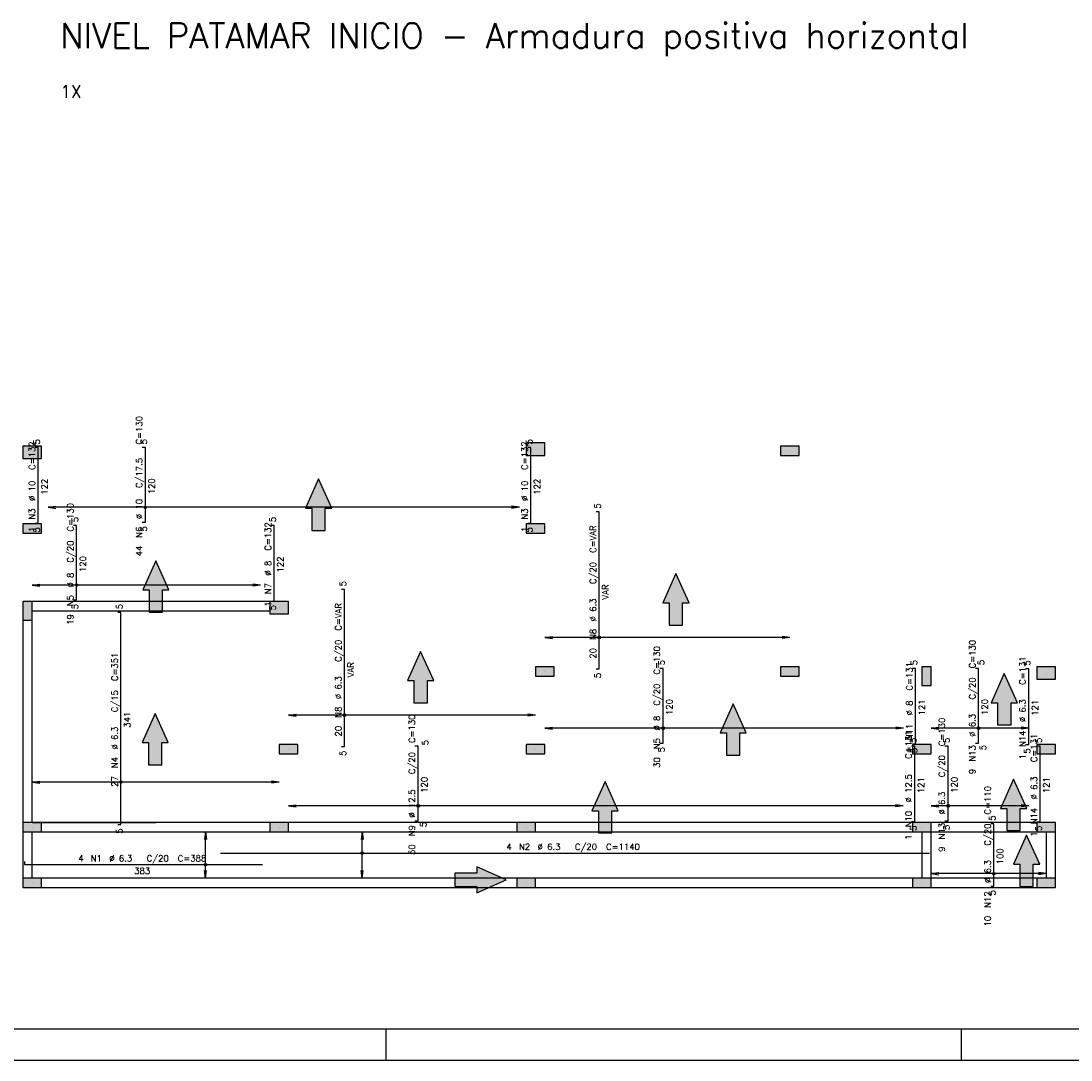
# Model space of a CAD drawing. Extents: x 0 to 119, y 0 to 84.
# Tile 9 of 16: x 52 to 85, y 0 to 33. Entities that reach past the tile are written whole.
import ezdxf

# ---------------------------------------------------------------- set-up
doc = ezdxf.new("R2010")
doc.units = 0
doc.header["$MEASUREMENT"] = 0
for name, color, linetype in [('1', 1, 'CONTINUOUS'), ('2', 2, 'CONTINUOUS'), ('6', 6, 'CONTINUOUS'), ('7', 7, 'CONTINUOUS'), ('8', 8, 'CONTINUOUS'), ('9', 9, 'CONTINUOUS')]:
    doc.layers.add(name, color=color, linetype=linetype)
doc.styles.get("Standard").update_dxf_attribs({"font": 'ROMANS.SHX'})

msp = doc.modelspace()

# ---------------------------------------------------------------- linework, layer by layer
at = {"layer": '1', "linetype": 'Continuous'}
for p, q in [((68.19697, 19.64239), (68.19697, 19.64239)), ((76.37697, 19.59239), (76.37697, 19.59239)), ((52.01697, 19.54239), (52.01697, 19.54239)), ((52.01697, 17.09239), (52.01697, 17.09239)), ((68.19697, 17.09239), (68.19697, 17.09239)), ((59.95697, 14.54239), (59.95697, 14.54239)), ((51.86697, 14.44239), (51.86697, 14.44239)), ((52.01697, 14.44239), (55.98697, 14.44239)), ((68.49697, 12.49239), (68.49697, 12.49239)), ((76.37697, 12.49239), (76.37697, 12.49239)), ((80.76697, 12.34239), (80.76697, 12.34239)), ((84.61697, 12.44239), (84.61697, 12.44239)), ((60.25697, 9.99239), (60.25697, 9.99239)), ((68.19697, 9.99239), (68.19697, 9.99239)), ((80.61697, 9.99239), (80.61697, 9.99239)), ((84.61697, 9.99239), (84.61697, 9.99239)), ((52.01697, 7.64239), (55.98697, 7.64239)), ((52.01697, 7.49239), (52.01697, 7.49239)), ((59.95697, 7.49239), (59.95697, 7.49239)), ((67.89697, 7.49239), (67.89697, 7.49239)), ((80.61697, 7.49239), (80.61697, 7.49239)), ((84.61697, 7.49239), (84.61697, 7.49239)), ((52.01697, 5.69239), (52.01697, 5.69239)), ((67.89697, 5.69239), (67.89697, 5.69239)), ((80.61697, 5.69239), (80.61697, 5.69239)), ((84.61697, 5.69239), (84.61697, 5.69239)), ((63.400002, 0), (63.400002, 1)), ((81.900002, 0), (81.900002, 1)), ((0, 0), (118.900002, 0))]:
    msp.add_line(p, q, dxfattribs=at)
for points in [[(59.65697, 14.74239), (52.01697, 14.74239)], [(52.01697, 14.44239), (59.65697, 14.44239)], [(51.71697, 14.14239), (51.71697, 7.64239)], [(52.01697, 7.64239), (52.01697, 14.14239)], [(59.65697, 7.64239), (52.31697, 7.64239)], [(67.59697, 7.64239), (60.25697, 7.64239)], [(80.31697, 7.64239), (68.19697, 7.64239)], [(84.31697, 7.64239), (80.91697, 7.64239)], [(51.71697, 7.34239), (51.71697, 5.84239)], [(52.01697, 5.84239), (52.01697, 7.34239)], [(52.31697, 7.34239), (59.65697, 7.34239)], [(60.25697, 7.34239), (67.59697, 7.34239)], [(68.19697, 7.34239), (80.31697, 7.34239)], [(80.61697, 7.34239), (80.61697, 5.84239)], [(80.91697, 7.34239), (84.31697, 7.34239)], [(80.91697, 5.84239), (80.91697, 7.34239)], [(84.61697, 7.34239), (84.61697, 5.84239)], [(84.91697, 5.84239), (84.91697, 7.34239)], [(67.59697, 5.84239), (52.31697, 5.84239)], [(80.31697, 5.84239), (68.19697, 5.84239)], [(84.31697, 5.84239), (80.91697, 5.84239)], [(52.31697, 5.54239), (67.59697, 5.54239)], [(68.19697, 5.54239), (80.31697, 5.54239)], [(80.91697, 5.54239), (84.31697, 5.54239)]]:
    msp.add_lwpolyline(points, dxfattribs=at)
at = {"layer": '2', "linetype": 'Continuous'}
for p, q in [((52.533352, 17.77239), (52.781213, 17.805022)), ((67.680583, 17.77239), (52.533352, 17.77239)), ((52.533352, 17.77239), (52.781213, 17.739758)), ((52.533352, 17.77239), (52.533352, 17.77239)), ((67.680583, 17.77239), (67.432722, 17.805022)), ((67.680583, 17.77239), (67.432722, 17.739758)), ((67.680583, 17.77239), (67.680583, 17.77239)), ((52.01697, 15.27239), (52.264831, 15.305022)), ((59.361472, 15.27239), (52.01697, 15.27239)), ((52.01697, 15.27239), (52.264831, 15.239758)), ((52.01697, 15.27239), (52.01697, 15.27239)), ((59.361472, 15.27239), (59.113611, 15.305022)), ((59.361472, 15.27239), (59.113611, 15.239758)), ((59.361472, 15.27239), (59.361472, 15.27239)), ((68.49697, 13.588143), (68.744831, 13.620775)), ((76.37697, 13.588143), (68.49697, 13.588143)), ((68.49697, 13.588143), (68.744831, 13.555512)), ((68.49697, 13.588143), (68.49697, 13.588143)), ((76.37697, 13.588143), (76.129109, 13.620775)), ((76.37697, 13.588143), (76.129109, 13.555512)), ((76.37697, 13.588143), (76.37697, 13.588143)), ((60.25697, 11.088097), (60.504831, 11.120728)), ((68.19697, 11.088097), (60.25697, 11.088097)), ((60.25697, 11.088097), (60.504831, 11.055465)), ((60.25697, 11.088097), (60.25697, 11.088097)), ((68.19697, 11.088097), (67.949109, 11.120728)), ((68.19697, 11.088097), (67.949109, 11.055465)), ((68.19697, 11.088097), (68.19697, 11.088097)), ((68.49697, 10.67239), (68.744831, 10.705022)), ((80.030515, 10.67239), (68.49697, 10.67239)), ((68.49697, 10.67239), (68.744831, 10.639758)), ((68.49697, 10.67239), (68.49697, 10.67239)), ((80.030515, 10.67239), (79.782654, 10.705022)), ((80.030515, 10.67239), (79.782654, 10.639758)), ((80.030515, 10.67239), (80.030515, 10.67239)), ((80.91697, 10.67239), (81.164831, 10.705022)), ((84.06197, 10.67239), (80.91697, 10.67239)), ((80.91697, 10.67239), (81.164831, 10.639758)), ((80.91697, 10.67239), (80.91697, 10.67239)), ((84.06197, 10.67239), (83.814109, 10.705022)), ((84.06197, 10.67239), (83.814109, 10.639758)), ((84.06197, 10.67239), (84.06197, 10.67239)), ((52.01697, 8.93813), (52.264831, 8.970761)), ((59.95697, 8.93813), (52.01697, 8.93813)), ((52.01697, 8.93813), (52.264831, 8.905498)), ((52.01697, 8.93813), (52.01697, 8.93813)), ((59.95697, 8.93813), (59.709109, 8.970761)), ((59.95697, 8.93813), (59.709109, 8.905498)), ((59.95697, 8.93813), (59.95697, 8.93813)), ((60.25697, 8.17239), (60.504831, 8.205022)), ((80.018142, 8.17239), (60.25697, 8.17239)), ((60.25697, 8.17239), (60.504831, 8.139758)), ((60.25697, 8.17239), (60.25697, 8.17239)), ((80.018142, 8.17239), (79.770281, 8.205022)), ((80.018142, 8.17239), (79.770281, 8.139758)), ((80.018142, 8.17239), (80.018142, 8.17239)), ((80.91697, 8.17239), (81.164831, 8.205022)), ((84.06197, 8.17239), (80.91697, 8.17239)), ((80.91697, 8.17239), (81.164831, 8.139758)), ((80.91697, 8.17239), (80.91697, 8.17239)), ((84.06197, 8.17239), (83.814109, 8.205022)), ((84.06197, 8.17239), (83.814109, 8.139758)), ((84.06197, 8.17239), (84.06197, 8.17239)), ((57.58697, 7.34239), (57.554338, 7.094529)), ((57.58697, 5.84239), (57.58697, 7.34239)), ((57.58697, 7.34239), (57.619602, 7.094529)), ((57.58697, 7.34239), (57.58697, 7.34239)), ((62.62697, 7.34239), (62.594338, 7.094529)), ((62.62697, 5.84239), (62.62697, 7.34239)), ((62.62697, 7.34239), (62.659602, 7.094529)), ((62.62697, 7.34239), (62.62697, 7.34239)), ((57.58697, 5.84239), (57.554338, 6.090251)), ((57.58697, 5.84239), (57.619602, 6.090251)), ((62.62697, 5.84239), (62.594338, 6.090251)), ((62.62697, 5.84239), (62.659602, 6.090251)), ((57.58697, 5.84239), (57.58697, 5.84239)), ((62.62697, 5.84239), (62.62697, 5.84239)), ((80.91697, 5.99239), (81.164831, 6.025022)), ((84.61697, 5.99239), (80.91697, 5.99239)), ((80.91697, 5.99239), (81.164831, 5.959758)), ((80.91697, 5.99239), (80.91697, 5.99239)), ((84.61697, 5.99239), (84.369109, 6.025022)), ((84.61697, 5.99239), (84.369109, 5.959758)), ((84.61697, 5.99239), (84.61697, 5.99239))]:
    msp.add_line(p, q, dxfattribs=at)
for points in [[(52.31697, 19.34239), (52.31697, 19.74239), (51.71697, 19.74239), (51.71697, 19.34239), (52.31697, 19.34239)], [(68.49697, 19.44239), (68.49697, 19.84239), (67.89697, 19.84239), (67.89697, 19.44239), (68.49697, 19.44239)], [(76.07697, 19.74239), (76.07697, 19.44239), (76.67697, 19.44239), (76.67697, 19.74239), (76.07697, 19.74239)], [(52.31697, 16.94239), (52.31697, 17.24239), (51.71697, 17.24239), (51.71697, 16.94239), (52.31697, 16.94239)], [(67.89697, 17.24239), (67.89697, 16.94239), (68.49697, 16.94239), (68.49697, 17.24239), (67.89697, 17.24239)], [(51.71697, 14.14239), (52.01697, 14.14239), (52.01697, 14.74239), (51.71697, 14.74239), (51.71697, 14.14239)], [(59.65697, 14.74239), (59.65697, 14.34239), (60.25697, 14.34239), (60.25697, 14.74239), (59.65697, 14.74239)], [(68.19697, 12.64239), (68.19697, 12.34239), (68.79697, 12.34239), (68.79697, 12.64239), (68.19697, 12.64239)], [(76.07697, 12.64239), (76.07697, 12.34239), (76.67697, 12.34239), (76.67697, 12.64239), (76.07697, 12.64239)], [(80.91697, 12.64239), (80.61697, 12.64239), (80.61697, 12.04239), (80.91697, 12.04239), (80.91697, 12.64239)], [(84.31697, 12.64239), (84.31697, 12.24239), (84.91697, 12.24239), (84.91697, 12.64239), (84.31697, 12.64239)], [(59.95697, 10.14239), (59.95697, 9.84239), (60.55697, 9.84239), (60.55697, 10.14239), (59.95697, 10.14239)], [(67.89697, 10.14239), (67.89697, 9.84239), (68.49697, 9.84239), (68.49697, 10.14239), (67.89697, 10.14239)], [(80.31697, 10.14239), (80.31697, 9.84239), (80.91697, 9.84239), (80.91697, 10.14239), (80.31697, 10.14239)], [(84.31697, 10.14239), (84.31697, 9.84239), (84.91697, 9.84239), (84.91697, 10.14239), (84.31697, 10.14239)], [(51.71697, 7.64239), (51.71697, 7.34239), (52.31697, 7.34239), (52.31697, 7.64239), (51.71697, 7.64239)], [(59.65697, 7.64239), (59.65697, 7.34239), (60.25697, 7.34239), (60.25697, 7.64239), (59.65697, 7.64239)], [(67.59697, 7.64239), (67.59697, 7.34239), (68.19697, 7.34239), (68.19697, 7.64239), (67.59697, 7.64239)], [(80.31697, 7.64239), (80.31697, 7.34239), (80.91697, 7.34239), (80.91697, 7.64239), (80.31697, 7.64239)], [(84.31697, 7.64239), (84.31697, 7.34239), (84.91697, 7.34239), (84.91697, 7.64239), (84.31697, 7.64239)], [(51.71697, 5.84239), (51.71697, 5.54239), (52.31697, 5.54239), (52.31697, 5.84239), (51.71697, 5.84239)], [(67.59697, 5.84239), (67.59697, 5.54239), (68.19697, 5.54239), (68.19697, 5.84239), (67.59697, 5.84239)], [(80.31697, 5.84239), (80.31697, 5.54239), (80.91697, 5.54239), (80.91697, 5.84239), (80.31697, 5.84239)], [(84.31697, 5.84239), (84.31697, 5.54239), (84.91697, 5.54239), (84.91697, 5.84239), (84.31697, 5.84239)]]:
    msp.add_lwpolyline(points, dxfattribs=at)
for centre, radius in [((55.655653, 17.77239), 0.041625), ((55.655653, 17.77239), 0.02075), ((53.446472, 15.27239), 0.041625), ((53.446472, 15.27239), 0.02075), ((70.245968, 13.588143), 0.041625), ((70.245968, 13.588143), 0.02075), ((62.059474, 11.088097), 0.041625), ((62.059474, 11.088097), 0.02075), ((72.300674, 10.67239), 0.041625), ((72.300674, 10.67239), 0.02075), ((82.445618, 10.67239), 0.041625), ((82.445618, 10.67239), 0.02075), ((54.871732, 8.93813), 0.041625), ((54.871732, 8.93813), 0.02075), ((64.424738, 8.17239), 0.041625), ((64.424738, 8.17239), 0.02075), ((81.46397, 8.17239), 0.041625), ((81.46397, 8.17239), 0.02075), ((62.62697, 6.654441), 0.041625), ((62.62697, 6.654441), 0.02075), ((57.58697, 6.281844), 0.041625), ((57.58697, 6.281844), 0.02075), ((82.935503, 5.99239), 0.041625), ((82.935503, 5.99239), 0.02075)]:
    msp.add_circle(centre, radius, dxfattribs=at)
at = {"layer": '6', "linetype": 'Continuous'}
for p, q in [((52.213099, 19.69239), (52.113099, 19.69239)), ((52.213099, 17.260422), (52.213099, 19.69239)), ((55.655653, 19.69239), (55.555653, 19.69239)), ((55.655653, 17.29239), (55.655653, 19.69239)), ((68.048841, 19.69239), (67.948841, 19.69239)), ((68.048841, 17.260422), (68.048841, 19.69239)), ((70.245968, 17.630104), (70.145968, 17.630104)), ((70.245968, 12.577652), (70.245968, 17.630104)), ((52.113099, 17.260422), (52.213099, 17.260422)), ((55.555653, 17.29239), (55.655653, 17.29239)), ((67.948841, 17.260422), (68.048841, 17.260422)), ((53.446472, 17.19239), (53.346472, 17.19239)), ((53.446472, 14.79239), (53.446472, 17.19239)), ((59.798474, 17.19239), (59.698474, 17.19239)), ((59.798474, 14.758557), (59.798474, 17.19239)), ((62.059474, 15.12992), (61.959474, 15.12992)), ((62.059474, 10.077641), (62.059474, 15.12992)), ((53.346472, 14.79239), (53.446472, 14.79239)), ((59.698474, 14.758557), (59.798474, 14.758557)), ((54.871732, 14.392391), (54.771732, 14.392391)), ((54.871732, 7.574564), (54.871732, 14.392391)), ((70.145968, 12.577652), (70.245968, 12.577652)), ((72.300674, 12.59239), (72.200674, 12.59239)), ((72.300674, 10.19239), (72.300674, 12.59239)), ((80.421482, 12.59239), (80.321482, 12.59239)), ((80.421482, 10.166261), (80.421482, 12.59239)), ((82.445618, 12.59239), (82.345618, 12.59239)), ((82.445618, 10.19239), (82.445618, 12.59239)), ((84.056463, 12.579236), (83.956463, 12.579236)), ((84.056463, 10.150486), (84.056463, 12.579236)), ((72.200674, 10.19239), (72.300674, 10.19239)), ((80.321482, 10.166261), (80.421482, 10.166261)), ((82.345618, 10.19239), (82.445618, 10.19239)), ((83.956463, 10.150486), (84.056463, 10.150486)), ((61.959474, 10.077641), (62.059474, 10.077641)), ((64.424738, 10.09239), (64.324738, 10.09239)), ((64.424738, 7.69239), (64.424738, 10.09239)), ((80.393361, 10.09239), (80.293361, 10.09239)), ((80.393361, 7.667292), (80.393361, 10.09239)), ((81.46397, 10.09239), (81.36397, 10.09239)), ((81.46397, 7.69239), (81.46397, 10.09239)), ((84.42397, 10.09239), (84.32397, 10.09239)), ((84.42397, 7.66364), (84.42397, 10.09239)), ((54.771732, 7.574564), (54.871732, 7.574564)), ((64.324738, 7.69239), (64.424738, 7.69239)), ((80.293361, 7.667292), (80.393361, 7.667292)), ((81.36397, 7.69239), (81.46397, 7.69239)), ((82.935503, 7.59239), (82.835503, 7.59239)), ((82.935503, 5.59239), (82.935503, 7.59239)), ((84.32397, 7.66364), (84.42397, 7.66364)), ((58.06697, 6.654441), (80.86697, 6.654441)), ((51.76697, 6.381844), (51.76697, 6.281844)), ((51.76697, 6.281844), (59.42697, 6.281844)), ((82.835503, 5.59239), (82.935503, 5.59239))]:
    msp.add_line(p, q, dxfattribs=at)
for points in [[(61.441526, 17.031503), (61.441526, 17.743436), (61.647333, 17.743436), (61.226248, 18.684694), (60.805163, 17.743436), (61.01097, 17.743436), (61.01097, 17.031503), (61.441526, 17.031503)], [(56.209156, 14.403326), (56.209156, 15.115259), (56.414963, 15.115259), (55.993877, 16.056516), (55.572792, 15.115259), (55.778599, 15.115259), (55.778599, 14.403326), (56.209156, 14.403326)], [(72.929636, 13.987889), (72.929636, 14.699821), (73.135444, 14.699821), (72.714358, 15.641079), (72.293273, 14.699821), (72.49908, 14.699821), (72.49908, 13.987889), (72.929636, 13.987889)], [(64.721671, 11.487889), (64.721671, 12.199821), (64.927478, 12.199821), (64.506393, 13.141079), (64.085307, 12.199821), (64.291115, 12.199821), (64.291115, 11.487889), (64.721671, 11.487889)], [(83.488701, 10.773301), (83.488701, 11.485234), (83.694508, 11.485234), (83.273423, 12.426491), (82.852337, 11.485234), (83.058144, 11.485234), (83.058144, 10.773301), (83.488701, 10.773301)], [(56.187266, 9.492821), (56.187266, 10.204754), (56.393074, 10.204754), (55.971988, 11.146011), (55.550903, 10.204754), (55.75671, 10.204754), (55.75671, 9.492821), (56.187266, 9.492821)], [(74.772248, 9.805457), (74.772248, 10.51739), (74.978055, 10.51739), (74.55697, 11.458648), (74.135885, 10.51739), (74.341692, 10.51739), (74.341692, 9.805457), (74.772248, 9.805457)], [(70.652248, 7.305457), (70.652248, 8.01739), (70.858055, 8.01739), (70.43697, 8.958648), (70.015885, 8.01739), (70.221692, 8.01739), (70.221692, 7.305457), (70.652248, 7.305457)], [(83.786235, 7.375369), (83.786235, 8.087302), (83.992042, 8.087302), (83.570956, 9.02856), (83.149871, 8.087302), (83.355678, 8.087302), (83.355678, 7.375369), (83.786235, 7.375369)], [(84.205706, 5.581492), (84.205706, 6.293425), (84.411513, 6.293425), (83.990427, 7.234683), (83.569342, 6.293425), (83.775149, 6.293425), (83.775149, 5.581492), (84.205706, 5.581492)], [(65.605037, 5.577112), (66.31697, 5.577112), (66.31697, 5.371305), (67.258228, 5.79239), (66.31697, 6.213475), (66.31697, 6.007668), (65.605037, 6.007668), (65.605037, 5.577112)]]:
    msp.add_lwpolyline(points, dxfattribs=at)
at = {"layer": '8', "linetype": 'Continuous'}
msp.add_line((2.5, 1), (117.900002, 1), dxfattribs=at)
at = {"layer": '9', "linetype": 'Continuous'}
for points in [[(52.31697, 19.34239), (52.31697, 19.74239), (51.71697, 19.74239)], [(52.31697, 19.34239), (51.71697, 19.74239), (51.71697, 19.34239)], [(68.49697, 19.44239), (68.49697, 19.84239), (67.89697, 19.84239)], [(68.49697, 19.44239), (67.89697, 19.84239), (67.89697, 19.44239)], [(76.07697, 19.74239), (76.07697, 19.44239), (76.67697, 19.44239)], [(76.07697, 19.74239), (76.67697, 19.44239), (76.67697, 19.74239)], [(76.07697, 19.74239), (76.67697, 19.74239), (76.07697, 19.74239)], [(52.31697, 19.34239), (51.71697, 19.34239), (52.31697, 19.34239)], [(68.49697, 19.44239), (67.89697, 19.44239), (68.49697, 19.44239)], [(61.226248, 18.684694), (60.805163, 17.743436), (61.01097, 17.743436)], [(61.226248, 18.684694), (61.01097, 17.743436), (61.441526, 17.031503)], [(61.226248, 18.684694), (61.441526, 17.031503), (61.441526, 17.743436)], [(61.226248, 18.684694), (61.441526, 17.743436), (61.647333, 17.743436)], [(61.441526, 17.031503), (61.01097, 17.743436), (61.01097, 17.031503)], [(52.31697, 16.94239), (52.31697, 17.24239), (51.71697, 17.24239)], [(52.31697, 16.94239), (51.71697, 17.24239), (51.71697, 16.94239)], [(67.89697, 17.24239), (67.89697, 16.94239), (68.49697, 16.94239)], [(67.89697, 17.24239), (68.49697, 16.94239), (68.49697, 17.24239)], [(67.89697, 17.24239), (68.49697, 17.24239), (67.89697, 17.24239)], [(52.31697, 16.94239), (51.71697, 16.94239), (52.31697, 16.94239)], [(55.993877, 16.056516), (55.572792, 15.115259), (55.778599, 15.115259)], [(55.993877, 16.056516), (55.778599, 15.115259), (56.209156, 14.403326)], [(55.993877, 16.056516), (56.209156, 14.403326), (56.209156, 15.115259)], [(55.993877, 16.056516), (56.209156, 15.115259), (56.414963, 15.115259)], [(72.714358, 15.641079), (72.293273, 14.699821), (72.49908, 14.699821)], [(72.714358, 15.641079), (72.49908, 14.699821), (72.929636, 13.987889)], [(72.714358, 15.641079), (72.929636, 13.987889), (72.929636, 14.699821)], [(72.714358, 15.641079), (72.929636, 14.699821), (73.135444, 14.699821)], [(56.209156, 14.403326), (55.778599, 15.115259), (55.778599, 14.403326)], [(51.71697, 14.14239), (52.01697, 14.14239), (52.01697, 14.74239)], [(51.71697, 14.14239), (52.01697, 14.74239), (51.71697, 14.74239)], [(51.71697, 14.14239), (51.71697, 14.74239), (51.71697, 14.14239)], [(59.65697, 14.74239), (59.65697, 14.34239), (60.25697, 14.34239)], [(59.65697, 14.74239), (60.25697, 14.34239), (60.25697, 14.74239)], [(59.65697, 14.74239), (60.25697, 14.74239), (59.65697, 14.74239)], [(72.929636, 13.987889), (72.49908, 14.699821), (72.49908, 13.987889)], [(64.506393, 13.141079), (64.085307, 12.199821), (64.291115, 12.199821)], [(64.506393, 13.141079), (64.291115, 12.199821), (64.721671, 11.487889)], [(64.506393, 13.141079), (64.721671, 11.487889), (64.721671, 12.199821)], [(64.506393, 13.141079), (64.721671, 12.199821), (64.927478, 12.199821)], [(68.19697, 12.64239), (68.19697, 12.34239), (68.79697, 12.34239)], [(68.19697, 12.64239), (68.79697, 12.34239), (68.79697, 12.64239)], [(68.19697, 12.64239), (68.79697, 12.64239), (68.19697, 12.64239)], [(76.07697, 12.64239), (76.07697, 12.34239), (76.67697, 12.34239)], [(76.07697, 12.64239), (76.67697, 12.34239), (76.67697, 12.64239)], [(76.07697, 12.64239), (76.67697, 12.64239), (76.07697, 12.64239)], [(80.91697, 12.64239), (80.61697, 12.64239), (80.61697, 12.04239)], [(80.91697, 12.64239), (80.61697, 12.04239), (80.91697, 12.04239)], [(80.91697, 12.64239), (80.91697, 12.04239), (80.91697, 12.64239)], [(84.31697, 12.64239), (84.31697, 12.24239), (84.91697, 12.24239)], [(84.31697, 12.64239), (84.91697, 12.24239), (84.91697, 12.64239)], [(84.31697, 12.64239), (84.91697, 12.64239), (84.31697, 12.64239)], [(64.721671, 11.487889), (64.291115, 12.199821), (64.291115, 11.487889)], [(83.273423, 12.426491), (82.852337, 11.485234), (83.058144, 11.485234)], [(83.273423, 12.426491), (83.058144, 11.485234), (83.488701, 10.773301)], [(83.273423, 12.426491), (83.488701, 10.773301), (83.488701, 11.485234)], [(83.273423, 12.426491), (83.488701, 11.485234), (83.694508, 11.485234)], [(83.488701, 10.773301), (83.058144, 11.485234), (83.058144, 10.773301)], [(55.971988, 11.146011), (55.550903, 10.204754), (55.75671, 10.204754)], [(55.971988, 11.146011), (55.75671, 10.204754), (56.187266, 9.492821)], [(55.971988, 11.146011), (56.187266, 9.492821), (56.187266, 10.204754)], [(55.971988, 11.146011), (56.187266, 10.204754), (56.393074, 10.204754)], [(74.55697, 11.458648), (74.135885, 10.51739), (74.341692, 10.51739)], [(74.55697, 11.458648), (74.341692, 10.51739), (74.772248, 9.805457)], [(74.55697, 11.458648), (74.772248, 9.805457), (74.772248, 10.51739)], [(74.55697, 11.458648), (74.772248, 10.51739), (74.978055, 10.51739)], [(74.772248, 9.805457), (74.341692, 10.51739), (74.341692, 9.805457)], [(56.187266, 9.492821), (55.75671, 10.204754), (55.75671, 9.492821)], [(59.95697, 10.14239), (59.95697, 9.84239), (60.55697, 9.84239)], [(59.95697, 10.14239), (60.55697, 9.84239), (60.55697, 10.14239)], [(59.95697, 10.14239), (60.55697, 10.14239), (59.95697, 10.14239)], [(67.89697, 10.14239), (67.89697, 9.84239), (68.49697, 9.84239)], [(67.89697, 10.14239), (68.49697, 9.84239), (68.49697, 10.14239)], [(67.89697, 10.14239), (68.49697, 10.14239), (67.89697, 10.14239)], [(80.31697, 10.14239), (80.31697, 9.84239), (80.91697, 9.84239)], [(80.31697, 10.14239), (80.91697, 9.84239), (80.91697, 10.14239)], [(80.31697, 10.14239), (80.91697, 10.14239), (80.31697, 10.14239)], [(84.31697, 10.14239), (84.31697, 9.84239), (84.91697, 9.84239)], [(84.31697, 10.14239), (84.91697, 9.84239), (84.91697, 10.14239)], [(84.31697, 10.14239), (84.91697, 10.14239), (84.31697, 10.14239)], [(70.43697, 8.958648), (70.015885, 8.01739), (70.221692, 8.01739)], [(70.43697, 8.958648), (70.221692, 8.01739), (70.652248, 7.305457)], [(70.43697, 8.958648), (70.652248, 7.305457), (70.652248, 8.01739)], [(70.43697, 8.958648), (70.652248, 8.01739), (70.858055, 8.01739)], [(83.570956, 9.02856), (83.149871, 8.087302), (83.355678, 8.087302)], [(83.570956, 9.02856), (83.355678, 8.087302), (83.786235, 7.375369)], [(83.570956, 9.02856), (83.786235, 7.375369), (83.786235, 8.087302)], [(83.570956, 9.02856), (83.786235, 8.087302), (83.992042, 8.087302)], [(70.652248, 7.305457), (70.221692, 8.01739), (70.221692, 7.305457)], [(83.786235, 7.375369), (83.355678, 8.087302), (83.355678, 7.375369)], [(51.71697, 7.64239), (51.71697, 7.34239), (52.31697, 7.34239)], [(51.71697, 7.64239), (52.31697, 7.34239), (52.31697, 7.64239)], [(51.71697, 7.64239), (52.31697, 7.64239), (51.71697, 7.64239)], [(59.65697, 7.64239), (59.65697, 7.34239), (60.25697, 7.34239)], [(59.65697, 7.64239), (60.25697, 7.34239), (60.25697, 7.64239)], [(59.65697, 7.64239), (60.25697, 7.64239), (59.65697, 7.64239)], [(67.59697, 7.64239), (67.59697, 7.34239), (68.19697, 7.34239)], [(67.59697, 7.64239), (68.19697, 7.34239), (68.19697, 7.64239)], [(67.59697, 7.64239), (68.19697, 7.64239), (67.59697, 7.64239)], [(80.31697, 7.64239), (80.31697, 7.34239), (80.91697, 7.34239)], [(80.31697, 7.64239), (80.91697, 7.34239), (80.91697, 7.64239)], [(80.31697, 7.64239), (80.91697, 7.64239), (80.31697, 7.64239)], [(84.31697, 7.64239), (84.31697, 7.34239), (84.91697, 7.34239)], [(84.31697, 7.64239), (84.91697, 7.34239), (84.91697, 7.64239)], [(84.31697, 7.64239), (84.91697, 7.64239), (84.31697, 7.64239)], [(83.990427, 7.234683), (83.569342, 6.293425), (83.775149, 6.293425)], [(83.990427, 7.234683), (83.775149, 6.293425), (84.205706, 5.581492)], [(83.990427, 7.234683), (84.205706, 5.581492), (84.205706, 6.293425)], [(83.990427, 7.234683), (84.205706, 6.293425), (84.411513, 6.293425)], [(66.31697, 6.007668), (67.258228, 5.79239), (66.31697, 6.213475)], [(84.205706, 5.581492), (83.775149, 6.293425), (83.775149, 5.581492)], [(51.71697, 5.84239), (51.71697, 5.54239), (52.31697, 5.54239)], [(51.71697, 5.84239), (52.31697, 5.54239), (52.31697, 5.84239)], [(51.71697, 5.84239), (52.31697, 5.84239), (51.71697, 5.84239)], [(66.31697, 5.577112), (66.31697, 6.007668), (65.605037, 6.007668)], [(66.31697, 5.577112), (65.605037, 6.007668), (65.605037, 5.577112)], [(66.31697, 5.577112), (67.258228, 5.79239), (66.31697, 6.007668)], [(66.31697, 5.577112), (66.31697, 5.371305), (67.258228, 5.79239)], [(67.59697, 5.84239), (67.59697, 5.54239), (68.19697, 5.54239)], [(67.59697, 5.84239), (68.19697, 5.54239), (68.19697, 5.84239)], [(67.59697, 5.84239), (68.19697, 5.84239), (67.59697, 5.84239)], [(80.31697, 5.84239), (80.31697, 5.54239), (80.91697, 5.54239)], [(80.31697, 5.84239), (80.91697, 5.54239), (80.91697, 5.84239)], [(80.31697, 5.84239), (80.91697, 5.84239), (80.31697, 5.84239)], [(84.31697, 5.84239), (84.31697, 5.54239), (84.91697, 5.54239)], [(84.31697, 5.84239), (84.91697, 5.54239), (84.91697, 5.84239)], [(84.31697, 5.84239), (84.91697, 5.84239), (84.31697, 5.84239)]]:
    msp.add_solid(points, dxfattribs=at)

# ---------------------------------------------------------------- texts
at = {"layer": '1', "linetype": 'Continuous'}
msp.add_text('1X', height=0.4, dxfattribs=at).set_placement((52.91697, 30.94239))
at = {"layer": '2', "linetype": 'Continuous'}
for s, p in [('C=130', (55.555653, 19.79239)), ('5', (52.263099, 19.79239)), ('5', (55.705653, 19.79239)), ('5', (68.098841, 19.79239)), ('C=132', (52.113099, 18.976406)), ('C=132', (67.948841, 18.976406)), ('C/17.5', (55.555653, 18.39239)), ('122', (52.513099, 18.176406)), ('120', (55.955653, 18.19239)), ('122', (68.348841, 18.176406)), ('%%c 10', (52.113099, 17.976406)), ('%%c 10', (67.948841, 17.976406)), ('%%c 10', (55.555653, 17.39239)), ('N3', (52.113099, 17.376406)), ('C=130', (53.346472, 16.99239)), ('N3', (67.948841, 17.376406)), ('5', (70.295968, 17.730104)), ('5', (53.496472, 17.29239)), ('5', (59.848474, 17.29239)), ('1', (52.113099, 16.976406)), ('5', (52.263099, 16.960422)), ('N6', (55.555653, 16.79239)), ('5', (55.705653, 16.99239)), ('C=132', (59.698474, 16.375474)), ('1', (67.948841, 16.976406)), ('5', (68.098841, 16.960422)), ('C=VAR', (70.145968, 16.303878)), ('C/20', (53.346472, 15.99239)), ('44', (55.555653, 16.19239)), ('120', (53.746472, 15.69239)), ('%%c 8', (59.698474, 15.575474)), ('122', (60.098474, 15.675474)), ('C/20', (70.145968, 15.303878)), ('%%c 8', (53.346472, 15.19239)), ('N7', (59.698474, 14.975474)), ('5', (62.109474, 15.22992)), ('VAR', (70.545968, 14.803878)), ('N5', (53.346472, 14.59239)), ('5', (53.496472, 14.49239)), ('5', (54.921732, 14.492391)), ('1', (59.698474, 14.575474)), ('5', (59.848474, 14.458557)), ('C=VAR', (61.959474, 13.803781)), ('%%c 6.3', (70.145968, 14.103878)), ('19', (53.346472, 13.99239)), ('N8', (70.145968, 13.503878)), ('C/20', (61.959474, 12.803781)), ('20', (70.145968, 12.903878)), ('C=130', (82.345618, 12.59239)), ('C=351', (54.771732, 12.183477)), ('C=130', (72.200674, 12.39239)), ('5', (72.350674, 12.69239)), ('5', (80.471482, 12.69239)), ('5', (82.621686, 12.696088)), ('VAR', (62.359474, 12.303781)), ('C=131', (80.321482, 11.879325)), ('C=131', (83.956463, 12.064861)), ('5', (84.106463, 12.679236)), ('%%c 6.3', (61.959474, 11.603781)), ('5', (70.295968, 12.277652)), ('C/20', (82.345618, 11.59239)), ('C/20', (72.200674, 11.39239)), ('C/15', (54.771732, 11.183477)), ('120', (72.600674, 11.09239)), ('%%c 8', (80.321482, 11.079325)), ('121', (80.721482, 11.079325)), ('120', (82.745618, 11.09239)), ('%%c 6.3', (83.956463, 10.864861)), ('121', (84.356463, 11.064861)), ('N8', (61.959474, 11.003781)), ('341', (55.171732, 10.683477)), ('C=130', (64.324738, 10.19239)), ('%%c 8', (72.200674, 10.59239)), ('C=130', (81.36397, 10.09239)), ('%%c 6.3', (82.345618, 10.39239)), ('%%c 6.3', (54.771732, 9.983477)), ('20', (61.959474, 10.403781)), ('N11', (80.321482, 10.279325)), ('N14', (83.956463, 10.064861)), ('5', (64.751499, 10.11866)), ('N5', (72.200674, 9.99239)), ('C=131', (80.293361, 9.679841)), ('5', (80.443361, 10.19239)), ('5', (81.51397, 10.19239)), ('C=131', (84.32397, 9.578015)), ('5', (84.47397, 10.19239)), ('5', (62.109474, 9.777641)), ('5', (72.350674, 9.89239)), ('1', (80.321482, 9.879325)), ('5', (80.471482, 9.866261)), ('N13', (82.345618, 9.59239)), ('5', (82.685926, 9.95895)), ('1', (83.956463, 9.664861)), ('5', (84.106463, 9.850486)), ('N4', (54.771732, 9.383477)), ('C/20', (64.324738, 9.19239)), ('30', (72.200674, 9.39239)), ('C/20', (81.36397, 9.09239)), ('9', (82.345618, 9.19239)), ('27', (54.771732, 8.783477)), ('120', (64.724738, 8.59239)), ('%%c 12.5', (80.293361, 8.279841)), ('121', (80.693361, 8.579841)), ('120', (81.76397, 8.59239)), ('%%c 6.3', (84.32397, 8.378015)), ('121', (84.72397, 8.578015)), ('%%c 12.5', (64.324738, 7.79239)), ('%%c 6.3', (81.36397, 7.89239)), ('C=110', (82.835503, 7.89239)), ('N10', (80.293361, 7.479841)), ('5', (82.985503, 7.69239)), ('N14', (84.32397, 7.578015)), ('N9', (64.324738, 7.19239)), ('5', (64.695241, 7.484485)), ('5', (80.443361, 7.367292)), ('N13', (81.36397, 7.09239)), ('5', (81.51397, 7.39239)), ('C/20', (82.835503, 6.89239)), ('5', (84.47397, 7.36364)), ('5', (54.921732, 7.274564)), ('1', (80.293361, 7.079841)), ('1', (84.32397, 7.178015)), ('50', (64.324738, 6.59239)), ('9', (81.36397, 6.69239)), ('100', (83.235503, 6.29239)), ('%%c 6.3', (82.835503, 5.69239)), ('5', (82.985503, 5.29239)), ('N12', (82.835503, 4.89239)), ('10', (82.835503, 4.29239))]:
    msp.add_text(s, height=0.2, rotation=90, dxfattribs=at).set_placement(p)
for s, p in [('4', (67.26697, 6.754441)), ('N2', (67.66697, 6.754441)), ('%%c 6.3', (68.26697, 6.754441)), ('C/20', (69.46697, 6.754441)), ('C=1140', (70.46697, 6.754441)), ('4', (53.49697, 6.381844)), ('N1', (53.89697, 6.381844)), ('%%c 6.3', (54.49697, 6.381844)), ('C/20', (55.69697, 6.381844)), ('C=388', (56.69697, 6.381844)), ('383', (55.29697, 5.981844))]:
    msp.add_text(s, height=0.2, dxfattribs=at).set_placement(p)
at = {"layer": '7', "linetype": 'Continuous'}
msp.add_text('NIVEL PATAMAR INICIO - Armadura positiva horizontal', height=0.8, dxfattribs=at).set_placement((52.91697, 32.54239))

doc.saveas('drawing.dxf')
